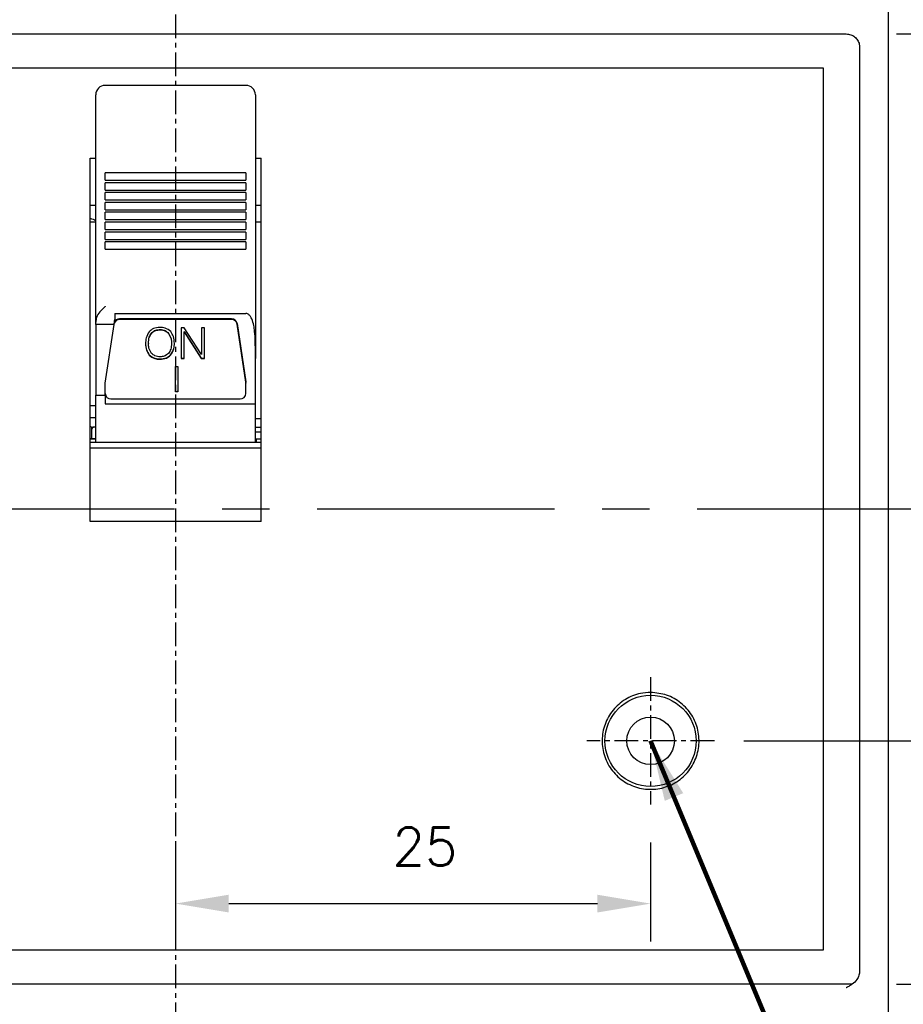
# Model space of a CAD drawing. Extents: x -7 to 1070, y -177 to 578.
# Tile 15 of 23: x 493 to 540, y 375 to 427. Entities that reach past the tile are written whole.
import ezdxf

# ---------------------------------------------------------------- set-up
doc = ezdxf.new("R2010")
doc.units = 0
doc.header["$MEASUREMENT"] = 0
doc.linetypes.add('CENTER', pattern=[2, 1.25, -0.25, 0.25, -0.25])
doc.layers.get('0').update_dxf_attribs({"linetype": 'CONTINUOUS'})
doc.layers.add('cen', color=1, linetype='CENTER')
doc.layers.add('di', color=3, linetype='CONTINUOUS')
doc.styles.add('KIM', font='ROMANS.shx', dxfattribs={"height": 5, "bigfont": 'GSG1.shx'})
doc.styles.get("Standard").update_dxf_attribs({"font": 'romans.shx', "height": 2, "bigfont": 'hgs.shx'})
doc.dimstyles.get("Standard").update_dxf_attribs({"dimscale": 0, "dimtxt": 2, "dimasz": 2, "dimexe": 0.5, "dimexo": 0.5, "dimgap": 1, "dimtad": 1, "dimdsep": 46, "dimtxsty": 'Standard', "dimcen": 0, "dimclrd": 3, "dimclre": 3, "dimclrt": 3, "dimadec": 0, "dimazin": 2, "dimtp": 0.1, "dimtm": 0.1, "dimtfac": 1, "dimtmove": 0, "dimatfit": 3, "dimfxl": 0, "dimtolj": 1, "dimarcsym": 0})
doc.dimstyles.new('STANDARD$0', dxfattribs={"dimtxt": 5, "dimasz": 5, "dimexe": 1, "dimexo": 2, "dimgap": 2, "dimtad": 1, "dimdec": 4, "dimzin": 12, "dimdsep": 46, "dimtxsty": 'KIM', "dimcen": -1, "dimdle": 0.1, "dimadec": 0, "dimazin": 0, "dimtfac": 1, "dimtdec": 4, "dimtmove": 0, "dimatfit": 3, "dimfxl": 0, "dimtolj": 1, "dimtzin": 0, "dimarcsym": 0})

# ---------------------------------------------------------------- blocks, each defined once
blk = doc.blocks.new('*D72')
at = {"layer": 'di'}
for p, q in [((539.465, 426.144), (558.285, 426.144)), ((556.285, 423.344), (556.285, 378.944)), ((539.465, 376.144), (558.285, 376.144))]:
    blk.add_line(p, q, dxfattribs=at)
for points in [[(555.819, 423.344), (556.752, 423.344), (556.285, 426.144)], [(555.819, 378.944), (556.752, 378.944), (556.285, 376.144)]]:
    blk.add_solid(points, dxfattribs=at)
at = {"layer": 'di', "insert": (553.285, 401.144), "char_height": 2, "attachment_point": 5, "rotation": 90}
blk.add_mtext('\\A1;50', dxfattribs=at)
blk = doc.blocks.new('*D73')
at = {"layer": 'di'}
for p, q in [((531.8, 441.144), (578.285, 441.144)), ((576.285, 438.344), (576.285, 363.944)), ((531.8, 361.144), (578.285, 361.144))]:
    blk.add_line(p, q, dxfattribs=at)
for points in [[(575.819, 438.344), (576.752, 438.344), (576.285, 441.144)], [(575.819, 363.944), (576.752, 363.944), (576.285, 361.144)]]:
    blk.add_solid(points, dxfattribs=at)
at = {"layer": 'di', "insert": (573.285, 401.144), "char_height": 2, "attachment_point": 5, "rotation": 90}
blk.add_mtext('\\A1;80', dxfattribs=at)
blk = doc.blocks.new('*D74')
at = {"layer": 'di'}
for p, q in [((540.323, 433.144), (568.285, 433.144)), ((566.285, 430.344), (566.285, 371.944)), ((540.323, 369.144), (568.285, 369.144))]:
    blk.add_line(p, q, dxfattribs=at)
for points in [[(565.819, 430.344), (566.752, 430.344), (566.285, 433.144)], [(565.819, 371.944), (566.752, 371.944), (566.285, 369.144)]]:
    blk.add_solid(points, dxfattribs=at)
at = {"layer": 'di', "insert": (563.285, 401.144), "char_height": 2, "attachment_point": 5, "rotation": 90}
blk.add_mtext('\\A1;64', dxfattribs=at)
blk = doc.blocks.new('*D76')
at = {"layer": 'di'}
for p, q in [((462.823, 451.144), (446.684, 451.144)), ((448.684, 448.344), (448.684, 355.444)), ((499.523, 352.644), (446.684, 352.644))]:
    blk.add_line(p, q, dxfattribs=at)
for points in [[(448.218, 448.344), (449.151, 448.344), (448.684, 451.144)], [(448.218, 355.444), (449.151, 355.444), (448.684, 352.644)]]:
    blk.add_solid(points, dxfattribs=at)
at = {"layer": 'di', "insert": (445.684, 402.244), "char_height": 2, "attachment_point": 5, "rotation": 90}
blk.add_mtext('\\A1;98.5', dxfattribs=at)
blk = doc.blocks.new('*D95')
at = {"layer": 'di'}
for p, q in [((501.523, 383.589), (501.523, 378.381)), ((526.523, 383.589), (526.523, 378.381)), ((504.323, 380.381), (523.723, 380.381))]:
    blk.add_line(p, q, dxfattribs=at)
for points in [[(504.323, 380.848), (504.323, 379.914), (501.523, 380.381)], [(523.723, 380.848), (523.723, 379.914), (526.523, 380.381)]]:
    blk.add_solid(points, dxfattribs=at)
at = {"layer": 'di', "insert": (514.647, 383.381), "char_height": 2, "attachment_point": 5}
blk.add_mtext('\\A1;25', dxfattribs=at)
blk = doc.blocks.new('*D96')
at = {"layer": 'di'}
for p, q in [((542.911, 401.144), (548.285, 401.144)), ((546.285, 398.344), (546.285, 391.744)), ((531.429, 388.944), (548.285, 388.944))]:
    blk.add_line(p, q, dxfattribs=at)
for points in [[(545.819, 398.344), (546.752, 398.344), (546.285, 401.144)], [(545.819, 391.744), (546.752, 391.744), (546.285, 388.944)]]:
    blk.add_solid(points, dxfattribs=at)
at = {"layer": 'di', "insert": (543.285, 395.044), "char_height": 2, "attachment_point": 5, "rotation": 90}
blk.add_mtext('\\A1;12.2', dxfattribs=at)
blk = doc.blocks.new('*D97')
at = {"layer": 'di'}
for p, q in [((519.378, 443.144), (588.734, 443.144)), ((586.734, 440.344), (586.734, 361.944)), ((519.3, 359.144), (588.734, 359.144))]:
    blk.add_line(p, q, dxfattribs=at)
for points in [[(586.267, 440.344), (587.201, 440.344), (586.734, 443.144)], [(586.267, 361.944), (587.201, 361.944), (586.734, 359.144)]]:
    blk.add_solid(points, dxfattribs=at)
at = {"layer": 'di', "insert": (583.734, 401.144), "char_height": 2, "attachment_point": 5, "rotation": 90}
blk.add_mtext('\\A1;84', dxfattribs=at)

msp = doc.modelspace()

# ---------------------------------------------------------------- linework, layer by layer
for p, q in [((539.023, 432.444), (539.023, 369.844)), ((466.223, 426.144), (536.823, 426.144)), ((537.523, 425.443), (537.523, 425.258)), ((537.523, 425.258), (537.523, 377.03)), ((535.623, 424.344), (467.423, 424.344)), ((535.623, 377.944), (535.623, 424.344)), ((505.223, 423.439), (497.823, 423.439)), ((497.323, 422.157), (497.323, 422.939)), ((505.723, 422.939), (505.723, 422.157)), ((497.323, 421.662), (497.323, 422.157)), ((505.723, 422.157), (505.723, 421.662)), ((497.323, 419.355), (497.323, 421.662)), ((505.723, 421.662), (505.723, 419.355)), ((497.023, 419.609), (497.323, 419.609)), ((497.023, 400.484), (497.023, 419.609)), ((497.323, 413.521), (497.323, 419.355)), ((505.723, 419.609), (506.023, 419.609)), ((505.723, 419.355), (505.723, 413.521)), ((506.023, 400.484), (506.023, 419.609)), ((505.223, 418.832), (497.823, 418.832)), ((497.823, 418.774), (497.823, 418.832)), ((497.823, 418.447), (497.823, 418.774)), ((505.223, 418.832), (505.223, 418.774)), ((505.223, 418.774), (505.223, 418.447)), ((497.823, 418.447), (505.223, 418.447)), ((505.223, 418.313), (497.823, 418.313)), ((497.823, 418.256), (497.823, 418.313)), ((497.823, 417.928), (497.823, 418.256)), ((505.223, 418.313), (505.223, 418.256)), ((505.223, 418.256), (505.223, 417.928)), ((497.823, 417.928), (505.223, 417.928)), ((505.223, 417.794), (497.823, 417.794)), ((497.823, 417.737), (497.823, 417.794)), ((497.823, 417.41), (497.823, 417.737)), ((505.223, 417.794), (505.223, 417.737)), ((505.223, 417.737), (505.223, 417.41)), ((497.323, 417.117), (497.023, 417.117)), ((497.823, 417.41), (505.223, 417.41)), ((505.223, 417.276), (497.823, 417.276)), ((497.823, 417.218), (497.823, 417.276)), ((497.823, 416.891), (497.823, 417.218)), ((505.223, 417.276), (505.223, 417.218)), ((505.223, 417.218), (505.223, 416.891)), ((506.023, 417.117), (505.723, 417.117)), ((497.823, 416.891), (505.223, 416.891)), ((505.223, 416.757), (497.823, 416.757)), ((497.823, 416.699), (497.823, 416.757)), ((497.823, 416.372), (497.823, 416.699)), ((505.223, 416.757), (505.223, 416.699)), ((505.223, 416.699), (505.223, 416.372)), ((497.323, 416.244), (497.023, 416.244)), ((497.823, 416.372), (505.223, 416.372)), ((505.223, 416.238), (497.823, 416.238)), ((497.823, 416.181), (497.823, 416.238)), ((497.823, 415.854), (497.823, 416.181)), ((505.223, 416.238), (505.223, 416.181)), ((505.223, 416.181), (505.223, 415.854)), ((506.023, 416.244), (505.723, 416.244)), ((497.823, 415.854), (505.223, 415.854)), ((505.223, 415.719), (497.823, 415.719)), ((497.823, 415.662), (497.823, 415.719)), ((497.823, 415.335), (497.823, 415.662)), ((505.223, 415.719), (505.223, 415.662)), ((505.223, 415.662), (505.223, 415.335)), ((497.823, 415.335), (505.223, 415.335)), ((505.223, 415.201), (497.823, 415.201)), ((497.823, 415.143), (497.823, 415.201)), ((497.823, 414.816), (497.823, 415.143)), ((505.223, 415.201), (505.223, 415.143)), ((505.223, 415.143), (505.223, 414.816)), ((497.823, 414.816), (505.223, 414.816)), ((497.323, 413.163), (497.323, 413.521)), ((505.723, 413.521), (505.723, 413.163)), ((497.323, 412.838), (497.323, 413.163)), ((505.723, 413.163), (505.723, 412.838)), ((497.323, 410.979), (497.323, 412.838)), ((505.723, 412.838), (505.723, 411.745)), ((498.323, 411.433), (505.223, 411.433)), ((498.323, 411.433), (498.323, 411.112)), ((505.723, 411.745), (505.723, 409.06)), ((497.323, 410.85), (497.323, 410.979)), ((504.463, 411.148), (498.583, 411.148)), ((504.463, 411.117), (498.583, 411.117)), ((504.76, 410.904), (505.22, 407.845)), ((505.22, 407.814), (504.76, 410.872)), ((498.288, 410.85), (497.323, 410.85)), ((497.323, 410.85), (497.323, 407.144)), ((497.823, 407.763), (498.288, 410.85)), ((500.254, 410.4), (500.254, 410.384)), ((500.71, 410.589), (500.71, 410.574)), ((501.155, 410.404), (501.155, 410.389)), ((501.983, 410.678), (501.816, 410.678)), ((501.816, 410.678), (501.816, 409.068)), ((501.97, 410.48), (502.877, 409.084)), ((501.97, 410.48), (501.97, 410.464)), ((501.97, 409.068), (501.97, 410.464)), ((501.97, 410.464), (502.877, 409.068)), ((502.894, 409.273), (501.983, 410.678)), ((503.048, 410.678), (502.894, 410.678)), ((502.894, 410.678), (502.894, 409.273)), ((503.048, 409.068), (503.048, 410.678)), ((500.1, 409.876), (500.1, 409.86)), ((501.31, 409.876), (501.31, 409.86)), ((500.141, 409.262), (500.141, 409.246)), ((500.705, 409.044), (500.705, 409.028)), ((501.258, 409.253), (501.258, 409.238)), ((501.816, 409.084), (501.97, 409.084)), ((501.816, 409.068), (501.97, 409.068)), ((502.877, 409.084), (503.048, 409.084)), ((502.877, 409.084), (502.877, 409.068)), ((502.877, 409.068), (503.048, 409.068)), ((505.723, 406.686), (505.723, 409.06)), ((501.52, 408.647), (501.646, 408.647)), ((501.52, 407.308), (501.52, 408.647)), ((501.646, 408.647), (501.646, 407.308)), ((497.823, 407.144), (497.823, 407.763)), ((505.223, 407.805), (505.223, 407.774)), ((505.223, 407.224), (505.223, 407.774)), ((501.646, 407.323), (501.52, 407.323)), ((501.646, 407.308), (501.52, 407.308)), ((497.323, 407.144), (497.823, 407.144)), ((497.323, 404.644), (497.323, 407.144)), ((497.823, 407.144), (497.823, 406.686)), ((498.123, 406.939), (504.923, 406.939)), ((497.023, 406.586), (497.323, 406.586)), ((497.823, 406.686), (505.723, 406.686)), ((505.723, 404.644), (505.723, 406.686)), ((497.323, 405.944), (497.023, 405.944)), ((506.023, 405.895), (505.723, 405.895)), ((497.123, 405.355), (497.123, 405.45)), ((497.123, 404.844), (497.123, 405.355)), ((497.323, 405.444), (497.173, 405.444)), ((505.723, 405.45), (506.023, 405.45)), ((506.023, 405.188), (505.723, 405.188)), ((497.323, 404.844), (497.023, 404.844)), ((497.023, 404.844), (497.323, 404.844)), ((505.723, 404.844), (506.023, 404.844)), ((505.773, 404.843), (505.773, 404.844)), ((505.773, 404.843), (505.773, 404.684)), ((505.773, 404.644), (505.773, 404.684)), ((506.023, 404.644), (497.023, 404.644)), ((506.023, 404.344), (497.023, 404.344)), ((506.023, 400.484), (497.023, 400.484)), ((467.423, 377.944), (535.623, 377.944)), ((537.523, 377.03), (537.523, 376.853)), ((537.523, 376.853), (537.523, 376.833)), ((537.137, 376.144), (465.909, 376.144))]:
    msp.add_line(p, q)
for radius in [2.4, 1.25]:
    msp.add_circle((526.523, 388.944), radius)
for centre, radius, start, end in [((497.823, 422.939), 0.5, 90, 180), ((505.223, 422.939), 0.5, 0, 90), ((498.578, 410.819), 0.298, 88.9941, 161.009), ((498.58, 410.848), 0.301, 89.327, 156.804), ((504.469, 410.853), 0.295, 9.897, 91.1658), ((504.469, 410.822), 0.295, 9.897, 91.1658), ((504.952, 407.774), 0.271, 0.0019, 8.5599), ((498.116, 407.232), 0.293, 181.5253, 271.4481), ((504.93, 407.232), 0.293, 268.5519, 358.4747), ((497.173, 405.644), 0.2, 221.4096, 270), ((497.218, 405.349), 0.095, 86.8626, 176.4742)]:
    msp.add_arc(centre, radius, start, end)
msp.add_ellipse((498.009, 410.944), major_axis=(-0.883, -6.5), ratio=0.044052, start_param=1.562329, end_param=1.602607)
for points, knots in [([(536.823, 426.144), (536.902, 426.136), (537.059, 426.121), (537.268, 426), (537.427, 425.823), (537.511, 425.625), (537.52, 425.495), (537.523, 425.443)], [0, 0, 0, 0, 0.214181, 0.428355, 0.642715, 0.857467, 1, 1, 1, 1]), ([(497.023, 416.442), (497.13, 416.415), (497.239, 416.387), (497.321, 416.319), (497.323, 416.318)], [0, 0, 0, 0, 0.975376, 1, 1, 1, 1]), ([(497.823, 411.811), (497.822, 411.81), (497.723, 411.715), (497.546, 411.544), (497.358, 411.259), (497.334, 411.064), (497.323, 410.979)], [0, 0, 0, 0, 0.004478, 0.414212, 0.745066, 1, 1, 1, 1]), ([(505.723, 409.06), (505.724, 409.376), (505.727, 409.851), (505.698, 410.436), (505.645, 410.819), (505.572, 411.086), (505.472, 411.273), (505.394, 411.366), (505.311, 411.418), (505.257, 411.432), (505.228, 411.433), (505.223, 411.433)], [0, 0, 0, 0, 0.373882, 0.561277, 0.690649, 0.830333, 0.884088, 0.938167, 0.968206, 0.994093, 1, 1, 1, 1]), ([(500.139, 410.476), (500.073, 410.369), (499.956, 410.176), (499.949, 409.955), (499.946, 409.857)], [0, 0, 0, 0, 0.558164, 1, 1, 1, 1]), ([(500.1, 409.876), (500.104, 409.981), (500.111, 410.168), (500.21, 410.329), (500.254, 410.4)], [0, 0, 0, 0, 0.560727, 1, 1, 1, 1]), ([(500.1, 409.86), (500.104, 409.965), (500.111, 410.153), (500.21, 410.314), (500.254, 410.384)], [0, 0, 0, 0, 0.560727, 1, 1, 1, 1]), ([(500.705, 410.699), (500.584, 410.691), (500.367, 410.676), (500.208, 410.537), (500.139, 410.476)], [0, 0, 0, 0, 0.560206, 1, 1, 1, 1]), ([(500.254, 410.4), (500.287, 410.434), (500.353, 410.501), (500.51, 410.575), (500.634, 410.584), (500.71, 410.589)], [0, 0, 0, 0, 0.280171, 0.560364, 1, 1, 1, 1]), ([(500.254, 410.384), (500.287, 410.418), (500.353, 410.485), (500.51, 410.559), (500.634, 410.568), (500.71, 410.574)], [0, 0, 0, 0, 0.280171, 0.560364, 1, 1, 1, 1]), ([(501.268, 410.479), (501.176, 410.552), (501.012, 410.684), (500.799, 410.694), (500.705, 410.699)], [0, 0, 0, 0, 0.557806, 1, 1, 1, 1]), ([(500.71, 410.589), (500.806, 410.581), (500.978, 410.568), (501.101, 410.454), (501.155, 410.404)], [0, 0, 0, 0, 0.559821, 1, 1, 1, 1]), ([(500.71, 410.574), (500.806, 410.566), (500.978, 410.552), (501.101, 410.438), (501.155, 410.389)], [0, 0, 0, 0, 0.559821, 1, 1, 1, 1]), ([(501.155, 410.404), (501.208, 410.312), (501.304, 410.147), (501.308, 409.959), (501.31, 409.876)], [0, 0, 0, 0, 0.558165, 1, 1, 1, 1]), ([(501.155, 410.389), (501.208, 410.296), (501.304, 410.131), (501.308, 409.943), (501.31, 409.86)], [0, 0, 0, 0, 0.558165, 1, 1, 1, 1]), ([(501.464, 409.859), (501.459, 409.985), (501.45, 410.209), (501.323, 410.396), (501.268, 410.479)], [0, 0, 0, 0, 0.560689, 1, 1, 1, 1]), ([(499.946, 409.873), (499.952, 409.749), (499.961, 409.528), (500.086, 409.343), (500.141, 409.262)], [0, 0, 0, 0, 0.560644, 1, 1, 1, 1]), ([(499.946, 409.857), (499.952, 409.733), (499.961, 409.513), (500.086, 409.328), (500.141, 409.246)], [0, 0, 0, 0, 0.5606441, 1, 1, 1, 1]), ([(500.263, 409.334), (500.207, 409.425), (500.108, 409.589), (500.103, 409.777), (500.1, 409.86)], [0, 0, 0, 0, 0.558084, 1, 1, 1, 1]), ([(501.31, 409.86), (501.306, 409.755), (501.298, 409.566), (501.195, 409.406), (501.15, 409.336)], [0, 0, 0, 0, 0.560621, 1, 1, 1, 1]), ([(501.258, 409.253), (501.329, 409.36), (501.455, 409.551), (501.461, 409.776), (501.464, 409.875)], [0, 0, 0, 0, 0.557958, 1, 1, 1, 1]), ([(501.258, 409.238), (501.329, 409.344), (501.455, 409.536), (501.461, 409.76), (501.464, 409.859)], [0, 0, 0, 0, 0.5579583, 1, 1, 1, 1]), ([(500.71, 409.153), (500.614, 409.161), (500.442, 409.174), (500.318, 409.285), (500.263, 409.334)], [0, 0, 0, 0, 0.55993, 1, 1, 1, 1]), ([(501.15, 409.336), (501.079, 409.276), (500.953, 409.168), (500.784, 409.158), (500.71, 409.153)], [0, 0, 0, 0, 0.558064, 1, 1, 1, 1]), ([(500.141, 409.262), (500.233, 409.189), (500.398, 409.059), (500.611, 409.048), (500.705, 409.044)], [0, 0, 0, 0, 0.557825, 1, 1, 1, 1]), ([(500.141, 409.246), (500.233, 409.174), (500.398, 409.043), (500.611, 409.033), (500.705, 409.028)], [0, 0, 0, 0, 0.557825, 1, 1, 1, 1]), ([(500.705, 409.044), (500.823, 409.052), (501.032, 409.067), (501.189, 409.196), (501.258, 409.253)], [0, 0, 0, 0, 0.560065, 1, 1, 1, 1]), ([(500.705, 409.028), (500.823, 409.036), (501.032, 409.051), (501.189, 409.181), (501.258, 409.238)], [0, 0, 0, 0, 0.560065, 1, 1, 1, 1]), ([(526.523, 391.494), (526.81, 391.466), (527.383, 391.409), (528.146, 390.97), (528.727, 390.322), (529.058, 389.514), (529.104, 388.643), (528.859, 387.806), (528.351, 387.096), (527.636, 386.595), (526.796, 386.359), (525.925, 386.415), (525.122, 386.755), (524.476, 387.342), (524.062, 388.11), (523.924, 388.972), (524.08, 389.83), (524.511, 390.59), (525.169, 391.16), (525.88, 391.453), (526.344, 391.483), (526.523, 391.494)], [0, 0, 0, 0, 0.053685, 0.107369, 0.161055, 0.214743, 0.268434, 0.322128, 0.375823, 0.429516, 0.483203, 0.536885, 0.590567, 0.64425, 0.697939, 0.751633, 0.805328, 0.859021, 0.912711, 0.966399, 1, 1, 1, 1]), ([(537.523, 376.833), (537.516, 376.757), (537.501, 376.597), (537.372, 376.35), (537.185, 376.169), (537.014, 376.061), (536.908, 376.001), (536.853, 375.972), (536.825, 375.957), (536.823, 375.956)], [0, 0, 0, 0, 0.192279, 0.405747, 0.688929, 0.841703, 0.918598, 0.995531, 1, 1, 1, 1])]:
    msp.add_open_spline(points, degree=3, knots=knots)
at = {"layer": 'cen'}
for p, q in [((501.523, 455.174), (501.523, 350.165)), ((526.523, 392.299), (526.523, 385.589)), ((529.878, 388.944), (523.168, 388.944))]:
    msp.add_line(p, q, dxfattribs=at)
at = {"layer": 'cen', "ltscale": 10}
msp.add_line((541.469, 401.144), (461.577, 401.144), dxfattribs=at)

# ---------------------------------------------------------------- dimensions: what is measured, and where the dimension line sits
at = {"layer": 'di'}
for base, p1, p2, angle, override, picture, middle in [((448.684, 352.644), (464.823, 451.144), (501.523, 352.644), 90, {"dimtxt": 3, "dimasz": 2.8, "dimexe": 2, "dimdec": 2, "dimzin": 8, "dimtxsty": 'Standard', "dimcen": 0, "dimclrd": 256, "dimclre": 256, "dimclrt": 256, "dimadec": 2, "dimazin": 2, "dimtfac": 0.6, "dimtdec": 2, "dimtzin": 8, "dimlwd": 65535, "dimlwe": 65535, "dimarcsym": 1}, '*D76', (448.684, 402.244)), ((586.734, 359.144), (517.378, 443.144), (517.3, 359.144), 270, {"dimtxt": 3, "dimasz": 2.8, "dimexe": 2, "dimdec": 2, "dimzin": 8, "dimtxsty": 'Standard', "dimcen": 0, "dimclrd": 256, "dimclre": 256, "dimclrt": 256, "dimadec": 2, "dimazin": 2, "dimtfac": 0.6, "dimtdec": 2, "dimtmove": 0, "dimtzin": 8, "dimlwd": 65535, "dimlwe": 65535, "dimarcsym": 1}, '*D97', (586.734, 401.144)), ((576.285, 361.144), (529.8, 441.144), (529.8, 361.144), 270, {"dimtxt": 3, "dimasz": 2.8, "dimexe": 2, "dimdec": 2, "dimzin": 8, "dimtxsty": 'Standard', "dimcen": 0, "dimclrd": 256, "dimclre": 256, "dimclrt": 256, "dimadec": 2, "dimazin": 2, "dimtfac": 0.6, "dimtdec": 2, "dimtmove": 0, "dimtzin": 8, "dimlwd": 65535, "dimlwe": 65535, "dimarcsym": 1}, '*D73', (576.285, 401.144)), ((566.285, 369.144), (538.323, 433.144), (538.323, 369.144), 270, {"dimtxt": 3, "dimasz": 2.8, "dimexe": 2, "dimdec": 2, "dimzin": 8, "dimtxsty": 'Standard', "dimcen": 0, "dimclrd": 256, "dimclre": 256, "dimclrt": 256, "dimadec": 2, "dimazin": 2, "dimtfac": 0.6, "dimtdec": 2, "dimtmove": 0, "dimtzin": 8, "dimlwd": 65535, "dimlwe": 65535, "dimarcsym": 1}, '*D74', (566.285, 401.144)), ((556.285, 376.144), (537.465, 426.144), (537.465, 376.144), 270, {"dimtxt": 3, "dimasz": 2.8, "dimexe": 2, "dimdec": 2, "dimzin": 8, "dimtxsty": 'Standard', "dimcen": 0, "dimclrd": 256, "dimclre": 256, "dimclrt": 256, "dimadec": 2, "dimazin": 2, "dimtfac": 0.6, "dimtdec": 2, "dimtmove": 0, "dimtzin": 8, "dimlwd": 65535, "dimlwe": 65535, "dimarcsym": 1}, '*D72', (556.285, 401.144)), ((546.285, 388.944), (540.911, 401.144), (529.429, 388.944), 270, {"dimtxt": 3, "dimasz": 2.8, "dimexe": 2, "dimdec": 2, "dimzin": 8, "dimtxsty": 'Standard', "dimcen": 0, "dimclrd": 256, "dimclre": 256, "dimclrt": 256, "dimadec": 2, "dimazin": 2, "dimtfac": 0.6, "dimtdec": 2, "dimtmove": 0, "dimtzin": 8, "dimlwd": 65535, "dimlwe": 65535, "dimarcsym": 1}, '*D96', (546.285, 395.044))]:
    dim = msp.add_linear_dim(base=base, p1=p1, p2=p2, angle=angle, dimstyle='STANDARD$0', override=override, dxfattribs=at)
    dim.commit()
    dim.dimension.update_dxf_attribs({"geometry": picture, "text_midpoint": middle, "dimtype": 160})
dim = msp.add_linear_dim(base=(526.523, 380.381), p1=(501.523, 385.589), p2=(526.523, 385.589), dimstyle='STANDARD$0', override={"dimtxt": 3, "dimasz": 2.8, "dimexe": 2, "dimdec": 2, "dimzin": 8, "dimtxsty": 'Standard', "dimcen": 0, "dimclrd": 256, "dimclre": 256, "dimclrt": 256, "dimadec": 2, "dimazin": 2, "dimtfac": 0.6, "dimtdec": 2, "dimtzin": 8, "dimlwd": 65535, "dimlwe": 65535, "dimarcsym": 1}, dxfattribs=at)
dim.commit()
dim.dimension.update_dxf_attribs({"geometry": '*D95', "text_midpoint": (514.647, 380.381), "dimtype": 160})

# ---------------------------------------------------------------- leaders
at = {"layer": 'di', "annotation_type": 0, "has_hookline": 1, "hookline_direction": 0, "text_width": 20.992}
msp.add_leader([(526.523, 388.944), (547.123, 339.523), (550.323, 339.523)], dimstyle='Standard', override={"dimscale": 1, "dimtxt": 4, "dimasz": 3.2, "dimexe": 2, "dimexo": 2, "dimgap": 2, "dimclrd": 256, "dimclre": 256, "dimclrt": 256, "dimadec": 2, "dimtfac": 0.6, "dimlwd": 65535, "dimlwe": 65535, "dimarcsym": 1}, dxfattribs=at)

doc.saveas('drawing.dxf')
